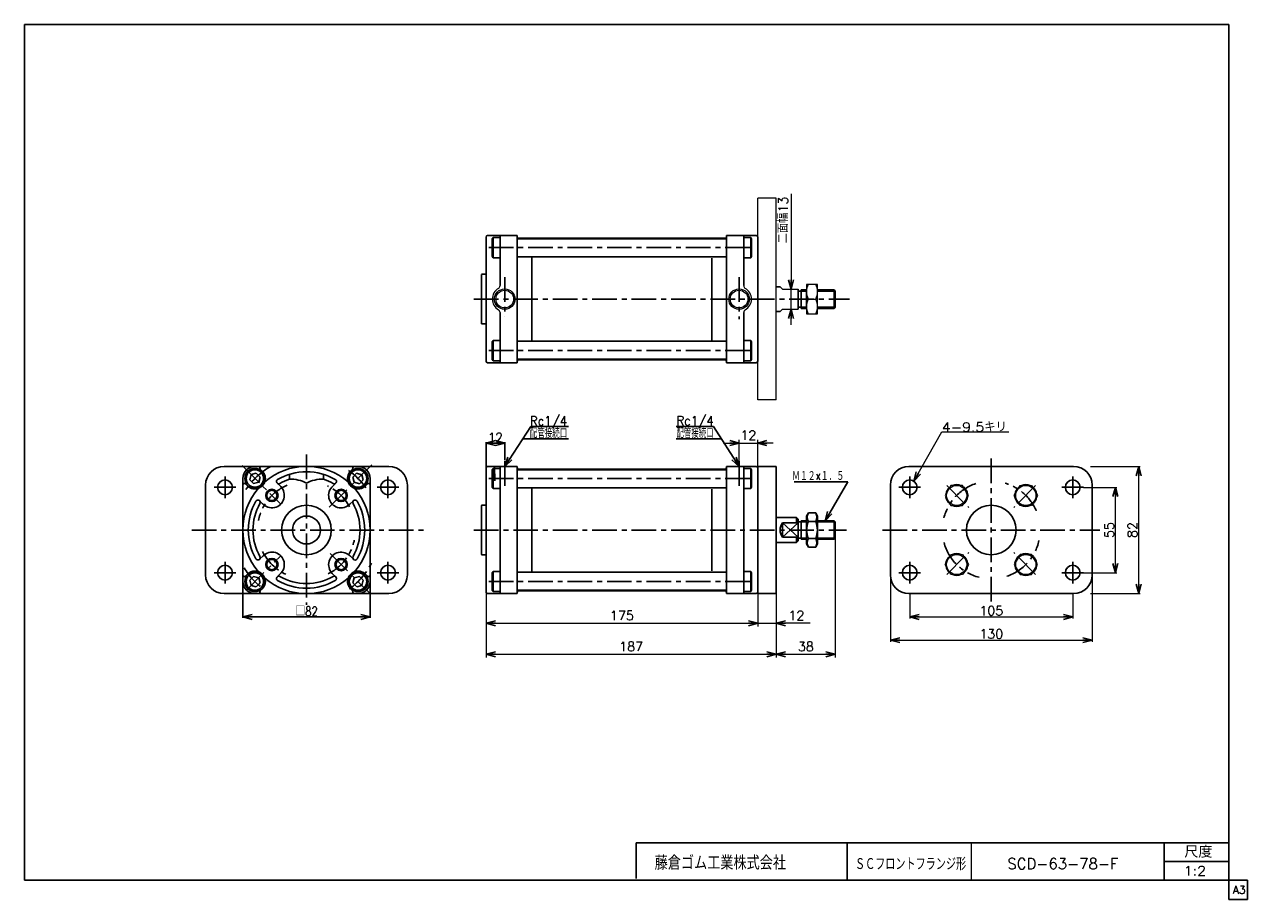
# Model space of a CAD drawing. Header units: millimetres. Extents: x -380 to 408, y -281 to 283.
import ezdxf
from ezdxf.enums import TextEntityAlignment as Align

# ---------------------------------------------------------------- set-up
doc = ezdxf.new("R2010")
doc.units = ezdxf.units.MM
doc.header["$LTSCALE"] = 0.5
doc.linetypes.add('CENTER', pattern=[50.8, 31.75, -6.35, 6.35, -6.35])
doc.layers.add('ZUWAKU', color=7, linetype='Continuous')
doc.styles.add('FdaStyle0', font='txt.shx', dxfattribs={"bigfont": 'bigfont'})
doc.dimstyles.new('DaDimRotatedStyle', dxfattribs={"dimtxt": 6, "dimasz": 6.000004, "dimexe": 1, "dimexo": 2, "dimgap": 1, "dimtad": 3, "dimdsep": 46, "dimtxsty": 'FdaStyle0', "dimblk1": 'OPEN30', "dimblk2": 'OPEN30', "dimsah": 1, "dimcen": 0.09, "dimclrd": 4, "dimclre": 4, "dimclrt": 4, "dimadec": 0, "dimazin": 2, "dimtfac": 1, "dimtdec": 4, "dimtmove": 0, "dimatfit": 0, "dimfxl": 1, "dimarcsym": 0})

# ---------------------------------------------------------------- blocks, each defined once
blk = doc.blocks.new('_OPEN30')
at = {"color": 0, "linetype": 'ByBlock', "lineweight": -2}
for p, q in [((-1, 0.267949), (0, 0)), ((0, 0), (-1, -0.267949)), ((0, 0), (-1, 0))]:
    blk.add_line(p, q, dxfattribs=at)
blk = doc.blocks.new('DC_GROUP_Φ63_1')
at = {"color": 4, "linetype": 'Continuous', "lineweight": 13}
for p, q in [((216.86, -14.05), (213.11, -20.55)), ((224.37, -14.05), (216.86, -14.05)), ((228.12, -20.55), (224.37, -14.05)), ((213.11, -20.55), (216.86, -27.05)), ((224.37, -27.05), (228.12, -20.55)), ((216.86, -27.05), (224.37, -27.05))]:
    blk.add_line(p, q, dxfattribs=at)
blk.add_circle((220.61, -20.55), 6.5, dxfattribs=at)
blk = doc.blocks.new('DC_GROUP_Φ63_2')
at = {"color": 4, "linetype": 'Continuous', "lineweight": 13}
for p, q in [((257.65, -20.55), (261.41, -14.05)), ((261.41, -14.05), (268.91, -14.05)), ((268.91, -14.05), (272.67, -20.55)), ((261.41, -27.05), (257.65, -20.55)), ((272.67, -20.55), (268.91, -27.05)), ((268.91, -27.05), (261.41, -27.05))]:
    blk.add_line(p, q, dxfattribs=at)
blk.add_circle((265.16, -20.55), 6.5, dxfattribs=at)
blk = doc.blocks.new('DC_GROUP_Φ63_3')
at = {"color": 4, "linetype": 'Continuous', "lineweight": 13}
for p, q in [((213.11, -65.1), (216.86, -58.6)), ((216.86, -58.6), (224.37, -58.6)), ((224.37, -58.6), (228.12, -65.1)), ((216.86, -71.6), (213.11, -65.1)), ((228.12, -65.1), (224.37, -71.6)), ((224.37, -71.6), (216.86, -71.6))]:
    blk.add_line(p, q, dxfattribs=at)
blk.add_circle((220.61, -65.1), 6.5, dxfattribs=at)
blk = doc.blocks.new('DC_GROUP_Φ63_4')
at = {"color": 4, "linetype": 'Continuous', "lineweight": 13}
for p, q in [((213.11, -65.1), (216.86, -58.6)), ((216.86, -58.6), (224.37, -58.6)), ((224.37, -58.6), (228.12, -65.1)), ((216.86, -71.6), (213.11, -65.1)), ((228.12, -65.1), (224.37, -71.6)), ((224.37, -71.6), (216.86, -71.6))]:
    blk.add_line(p, q, dxfattribs=at)
blk.add_circle((220.61, -65.1), 6.5, dxfattribs=at)
blk = doc.blocks.new('DC_GROUP_Φ63_5')
at = {"color": 4, "linetype": 'Continuous', "lineweight": 13}
for p, q in [((261.41, -58.6), (257.65, -65.1)), ((268.91, -58.6), (261.41, -58.6)), ((272.67, -65.1), (268.91, -58.6)), ((257.65, -65.1), (261.41, -71.6)), ((268.91, -71.6), (272.67, -65.1)), ((261.41, -71.6), (268.91, -71.6))]:
    blk.add_line(p, q, dxfattribs=at)
blk.add_circle((265.16, -65.1), 6.5, dxfattribs=at)
blk = doc.blocks.new('*D6')
at = {"color": 4, "linetype": 'Continuous', "lineweight": 13}
for p, q in [((190.39, -83.33), (190.39, -99.83)), ((295.39, -83.33), (295.39, -99.83)), ((190.39, -98.83), (295.39, -98.83))]:
    blk.add_line(p, q, dxfattribs=at)
at = {"color": 4, "xscale": 6.000005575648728, "yscale": 5.999978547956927}
for p, rotation in [((190.39, -98.83), 180), ((295.39, -98.83), 360)]:
    blk.add_blockref('_OPEN30', p, dxfattribs=dict(at, rotation=rotation))
at = {"color": 4, "insert": (242.89, -97.83), "char_height": 6, "width": 30, "attachment_point": 8, "style": 'FdaStyle0'}
blk.add_mtext('\\T1.00;105', dxfattribs=at)
blk = doc.blocks.new('*D7')
at = {"color": 4, "linetype": 'Continuous', "lineweight": 13}
for p, q in [((177.89, -71.83), (177.89, -114.83)), ((307.89, -71.83), (307.89, -114.83)), ((177.89, -113.83), (307.89, -113.83))]:
    blk.add_line(p, q, dxfattribs=at)
at = {"color": 4, "xscale": 6.000005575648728, "yscale": 5.999978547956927}
for p, rotation in [((177.89, -113.83), 180), ((307.89, -113.83), 360)]:
    blk.add_blockref('_OPEN30', p, dxfattribs=dict(at, rotation=rotation))
at = {"color": 4, "insert": (242.89, -112.83), "char_height": 6, "width": 30, "attachment_point": 8, "style": 'FdaStyle0'}
blk.add_mtext('\\T1.00;130', dxfattribs=at)
blk = doc.blocks.new('*D8')
at = {"color": 4, "linetype": 'Continuous', "lineweight": 13}
for p, q in [((302.39, -15.33), (323.89, -15.33)), ((322.89, -70.33), (322.89, -15.33)), ((302.39, -70.33), (323.89, -70.33))]:
    blk.add_line(p, q, dxfattribs=at)
at = {"color": 4, "xscale": 6.000005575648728, "yscale": 5.999978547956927}
for p, rotation in [((322.89, -15.33), 90), ((322.89, -70.33), 270)]:
    blk.add_blockref('_OPEN30', p, dxfattribs=dict(at, rotation=rotation))
at = {"color": 4, "insert": (321.89, -42.83), "char_height": 6, "width": 22.5, "attachment_point": 8, "rotation": 90, "style": 'FdaStyle0'}
blk.add_mtext('\\T1.00;55', dxfattribs=at)
blk = doc.blocks.new('*D9')
at = {"color": 4, "linetype": 'Continuous', "lineweight": 13}
for p, q in [((306.89, -1.83), (338.89, -1.83)), ((337.89, -83.83), (337.89, -1.83)), ((306.89, -83.83), (338.89, -83.83))]:
    blk.add_line(p, q, dxfattribs=at)
at = {"color": 4, "xscale": 6.000005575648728, "yscale": 5.999978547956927}
for p, rotation in [((337.89, -1.83), 90), ((337.89, -83.83), 270)]:
    blk.add_blockref('_OPEN30', p, dxfattribs=dict(at, rotation=rotation))
at = {"color": 4, "insert": (336.89, -42.83), "char_height": 6, "width": 22.5, "attachment_point": 8, "rotation": 90, "style": 'FdaStyle0'}
blk.add_mtext('\\T1.00;82', dxfattribs=at)
blk = doc.blocks.new('*D10')
at = {"color": 4, "linetype": 'Continuous', "lineweight": 13}
for p, q in [((-82.6, -44.83), (-82.6, -104.93)), ((92.4, -44.83), (92.4, -104.93)), ((-82.6, -102.93), (92.4, -102.93))]:
    blk.add_line(p, q, dxfattribs=at)
at = {"color": 4, "xscale": 6.000005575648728, "yscale": 5.999978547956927}
for p, rotation in [((-82.6, -102.93), 180), ((92.4, -102.93), 360)]:
    blk.add_blockref('_OPEN30', p, dxfattribs=dict(at, rotation=rotation))
at = {"color": 4, "insert": (4.9, -100.93), "char_height": 6, "width": 30, "attachment_point": 8, "style": 'FdaStyle0'}
blk.add_mtext('\\T1.00;175', dxfattribs=at)
blk = doc.blocks.new('*D11')
at = {"color": 4, "linetype": 'Continuous', "lineweight": 13}
for p, q in [((92.4, -44.83), (92.4, -104.93)), ((104.4, -44.83), (104.4, -104.93)), ((92.4, -102.93), (104.4, -102.93)), ((126.19, -102.93), (104.4, -102.93))]:
    blk.add_line(p, q, dxfattribs=at)
at = {"color": 4, "xscale": 6.000005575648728, "yscale": 5.999978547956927, "rotation": 180}
blk.add_blockref('_OPEN30', (104.4, -102.93), dxfattribs=at)
at = {"color": 4, "insert": (112.19, -100.93), "char_height": 6, "width": 22.5, "attachment_point": 7, "style": 'FdaStyle0'}
blk.add_mtext('\\T1.00;12', dxfattribs=at)
blk = doc.blocks.new('*D12')
at = {"color": 4, "linetype": 'Continuous', "lineweight": 13}
for p, q in [((-82.6, -44.83), (-82.6, -124.93)), ((104.4, -44.83), (104.4, -124.93)), ((-82.6, -122.93), (104.4, -122.93))]:
    blk.add_line(p, q, dxfattribs=at)
at = {"color": 4, "xscale": 6.000005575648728, "yscale": 5.999978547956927}
for p, rotation in [((-82.6, -122.93), 180), ((104.4, -122.93), 360)]:
    blk.add_blockref('_OPEN30', p, dxfattribs=dict(at, rotation=rotation))
at = {"color": 4, "insert": (10.9, -120.93), "char_height": 6, "width": 30, "attachment_point": 8, "style": 'FdaStyle0'}
blk.add_mtext('\\T1.00;187', dxfattribs=at)
blk = doc.blocks.new('*D13')
at = {"color": 4, "linetype": 'Continuous', "lineweight": 13}
for p, q in [((104.4, -44.83), (104.4, -124.93)), ((142.4, -44.83), (142.4, -124.93)), ((104.4, -122.93), (142.4, -122.93))]:
    blk.add_line(p, q, dxfattribs=at)
at = {"color": 4, "xscale": 6.000005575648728, "yscale": 5.999978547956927}
for p, rotation in [((104.4, -122.93), 180), ((142.4, -122.93), 360)]:
    blk.add_blockref('_OPEN30', p, dxfattribs=dict(at, rotation=rotation))
at = {"color": 4, "insert": (123.4, -120.93), "char_height": 6, "width": 22.5, "attachment_point": 8, "style": 'FdaStyle0'}
blk.add_mtext('\\T1.00;38', dxfattribs=at)
blk = doc.blocks.new('DC_GROUP_Φ63_6')
at = {"color": 4, "linetype": 'Continuous', "lineweight": 13}
for p, q in [((192.98, -11.34), (210.99, 20.54)), ((210.99, 20.54), (254.31, 20.54))]:
    blk.add_line(p, q, dxfattribs=at)
at = {"color": 4, "xscale": 6.000005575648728, "yscale": 5.999978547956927, "rotation": 240.5384304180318}
blk.add_blockref('_OPEN30', (192.98, -11.34), dxfattribs=at)
at = {"color": 4, "style": 'FdaStyle0', "width": 0.945946}
blk.add_text('4-9.5キリ', height=6, dxfattribs=at).set_placement((210.99, 20.54), (252.99, 20.54), align=Align.FIT)
blk = doc.blocks.new('DA_IMAGEDIMGROUP_1')
at = {"color": 4, "linetype": 'Continuous', "lineweight": 13}
for p, q in [((113.87, 173.88), (113.87, 112.49)), ((113.87, 99.49), (113.87, 112.49)), ((113.87, 89.49), (113.87, 99.49))]:
    blk.add_line(p, q, dxfattribs=at)
at = {"color": 4, "xscale": 6.000005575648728, "yscale": 5.999978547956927}
for p, rotation in [((113.87, 112.49), 270), ((113.87, 99.49), 90)]:
    blk.add_blockref('_OPEN30', p, dxfattribs=dict(at, rotation=rotation))
at = {"color": 4, "insert": (111.87, 141.88), "char_height": 6, "width": 45, "attachment_point": 7, "rotation": 90, "style": 'FdaStyle0'}
blk.add_mtext('\\T1.00;二面幅13', dxfattribs=at)
blk = doc.blocks.new('DC_GROUP_Φ63_7')
at = {"color": 4, "linetype": 'Continuous', "lineweight": 13}
for p, q in [((130.9, 115.49), (123.9, 115.49)), ((123.9, 115.49), (123.9, 96.49)), ((130.9, 96.49), (130.9, 115.49)), ((125.02, 105.99), (129.77, 105.99)), ((123.9, 96.49), (130.9, 96.49))]:
    blk.add_line(p, q, dxfattribs=at)
for centre, start, end in [((134.37, 110.74), 153.0711, 206.9289), ((120.42, 110.74), 333.0711, 26.9289), ((134.37, 101.24), 153.0711, 206.9289), ((120.42, 101.24), 333.0711, 26.9289)]:
    blk.add_arc(centre, 10.49, start, end, dxfattribs=at)
blk = doc.blocks.new('DA_IMAGEDIMGROUP_2')
at = {"color": 4, "linetype": 'Continuous', "lineweight": 13}
for p, q in [((70.4, 13.2), (80.4, 13.2)), ((80.4, -1.42), (80.4, 15.2)), ((80.4, 13.2), (92.4, 13.2)), ((92.4, -5.8), (92.4, 15.2)), ((102.4, 13.2), (92.4, 13.2))]:
    blk.add_line(p, q, dxfattribs=at)
at = {"color": 4, "xscale": 6.000005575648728, "yscale": 5.999978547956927}
for p, rotation in [((80.4, 13.2), 360), ((92.4, 13.2), 180)]:
    blk.add_blockref('_OPEN30', p, dxfattribs=dict(at, rotation=rotation))
at = {"color": 4, "insert": (86.4, 15.2), "char_height": 6, "width": 22.5, "attachment_point": 8, "style": 'FdaStyle0'}
blk.add_mtext('\\T1.00;12', dxfattribs=at)

msp = doc.modelspace()

# ---------------------------------------------------------------- linework, layer by layer
at = {"color": 4, "linetype": 'Continuous', "lineweight": 13}
for p, q in [((104.396, 170.99), (92.396, 170.99)), ((92.396, 40.99), (92.396, 170.99)), ((104.396, 40.99), (104.396, 170.99)), ((106.896, 113.99), (108.396, 112.49)), ((108.396, 112.49), (118.396, 112.49)), ((123.896, 99.99), (123.896, 111.99)), ((106.896, 97.99), (108.396, 99.49)), ((108.396, 99.49), (118.396, 99.49)), ((104.396, 40.99), (92.396, 40.99))]:
    msp.add_line(p, q, dxfattribs=at)
at = {"color": 4, "linetype": 'Continuous', "lineweight": 25}
for p, q in [((-82.604, 145.99), (-82.604, 105.99)), ((-81.604, 146.99), (-62.604, 146.99)), ((-78.104, 145.69), (-78.604, 144.824)), ((-78.604, 144.824), (-78.604, 133.556)), ((-74.218, 145.69), (-78.104, 145.69)), ((-78.104, 145.69), (-78.104, 132.69)), ((-73.604, 114.65), (-73.604, 146.99)), ((-62.604, 146.24), (-62.604, 146.99)), ((-62.604, 105.99), (-62.604, 146.794)), ((-62.604, 144.74), (72.396, 144.74)), ((-61.604, 145.24), (71.396, 145.24)), ((91.396, 146.99), (72.396, 146.99)), ((72.396, 146.24), (72.396, 146.99)), ((72.396, 105.99), (72.396, 146.014)), ((83.396, 114.65), (83.396, 146.99)), ((84.009, 145.69), (87.896, 145.69)), ((87.896, 145.69), (88.396, 144.824)), ((87.896, 145.69), (87.896, 132.69)), ((88.396, 144.824), (88.396, 133.556)), ((92.396, 105.99), (92.396, 145.99)), ((-78.104, 132.69), (-78.604, 133.556)), ((-74.218, 132.69), (-78.104, 132.69)), ((-62.604, 133.19), (72.396, 133.19)), ((-53.104, 132.922), (-53.104, 123.987)), ((-53.104, 105.99), (-53.104, 128.056)), ((62.896, 132.369), (62.896, 105.99)), ((84.009, 132.69), (87.896, 132.69)), ((87.896, 132.69), (88.396, 133.556)), ((-85.604, 121.49), (-85.604, 105.99)), ((-85.604, 121.49), (-85.604, 105.99)), ((-85.104, 121.99), (-82.604, 121.99)), ((104.396, 113.99), (106.896, 113.99)), ((118.396, 112.49), (118.396, 99.49)), ((120.396, 111.19), (118.396, 111.19)), ((120.396, 111.99), (123.896, 111.99)), ((120.396, 111.99), (120.396, 99.99)), ((120.396, 111.19), (123.896, 111.19)), ((130.896, 111.99), (141.596, 111.99)), ((130.896, 111.19), (142.396, 111.19)), ((141.596, 111.99), (142.396, 111.19)), ((141.596, 111.99), (141.596, 99.99)), ((142.396, 111.19), (142.396, 100.79)), ((-85.604, 90.49), (-85.604, 105.99)), ((-82.604, 65.99), (-82.604, 105.99)), ((-62.604, 105.99), (-62.604, 65.185)), ((-53.104, 105.99), (-53.104, 83.923)), ((62.896, 79.611), (62.896, 105.99)), ((72.396, 105.99), (72.396, 65.965)), ((92.396, 105.99), (92.396, 65.99)), ((-73.604, 97.329), (-73.604, 64.99)), ((83.396, 97.329), (83.396, 64.99)), ((104.396, 97.99), (106.896, 97.99)), ((118.396, 100.79), (120.396, 100.79)), ((120.396, 100.79), (123.896, 100.79)), ((120.396, 99.99), (123.896, 99.99)), ((130.896, 100.79), (142.396, 100.79)), ((130.896, 99.99), (141.596, 99.99)), ((142.396, 100.79), (141.596, 99.99)), ((-85.104, 89.99), (-82.604, 89.99)), ((-53.104, 79.057), (-53.104, 87.992)), ((-78.104, 79.29), (-78.604, 78.424)), ((-74.218, 79.29), (-78.104, 79.29)), ((-78.104, 66.29), (-78.104, 79.29)), ((84.009, 79.29), (87.896, 79.29)), ((87.896, 79.29), (88.396, 78.424)), ((87.896, 66.29), (87.896, 79.29)), ((-78.604, 67.156), (-78.604, 78.424)), ((-62.604, 78.79), (72.396, 78.79)), ((88.396, 67.156), (88.396, 78.424)), ((-81.604, 64.99), (-62.604, 64.99)), ((-78.104, 66.29), (-78.604, 67.156)), ((-74.218, 66.29), (-78.104, 66.29)), ((-62.604, 67.24), (72.396, 67.24)), ((-62.604, 65.74), (-62.604, 64.99)), ((-61.604, 66.74), (71.396, 66.74)), ((72.396, 65.74), (72.396, 64.99)), ((91.396, 64.99), (72.396, 64.99)), ((84.009, 66.29), (87.896, 66.29)), ((87.896, 66.29), (88.396, 67.156)), ((-70.604, -1.827), (-53.778, 23.888)), ((-53.778, 23.888), (-29.402, 23.888)), ((64.01, 23.975), (39.922, 23.975)), ((80.396, -1.827), (64.01, 23.975)), ((-59.053, 15.827), (-29.402, 15.827)), ((69.156, 15.872), (39.922, 15.872)), ((-82.604, -2.227), (-82.604, 13.796)), ((-82.604, 13.196), (-70.604, 13.196)), ((-70.604, 2.16), (-70.604, 13.796)), ((-251.297, -1.827), (-145.297, -1.827)), ((-233.981, -7.143), (-234.878, -10.49)), ((-230.635, -6.247), (-233.981, -7.143)), ((-231.497, -1.827), (-198.297, -1.827)), ((-228.185, -8.696), (-230.635, -6.247)), ((-226.758, -4.82), (-228.044, -3.534)), ((-209.297, -6.977), (-209.297, -10.128)), ((-198.297, -1.827), (-165.097, -1.827)), ((-187.297, -6.977), (-187.297, -10.128)), ((-169.836, -4.82), (-168.551, -3.534)), ((-165.994, -6.281), (-168.444, -8.73)), ((-162.648, -7.177), (-165.994, -6.281)), ((-161.751, -10.524), (-162.648, -7.177)), ((-82.604, -2.827), (-82.604, -42.827)), ((-81.604, -1.827), (-62.604, -1.827)), ((-78.104, -3.127), (-78.604, -3.993)), ((-78.604, -3.993), (-78.604, -15.261)), ((-74.218, -3.127), (-78.104, -3.127)), ((-78.104, -3.127), (-78.104, -16.127)), ((-77.204, -1.827), (-76.908, -11.243)), ((-73.604, -42.827), (-73.604, -1.827)), ((-62.604, -2.577), (-62.604, -1.827)), ((-62.604, -42.827), (-62.604, -2.022)), ((-62.604, -4.077), (72.396, -4.077)), ((-61.604, -3.577), (71.396, -3.577)), ((91.396, -1.827), (72.396, -1.827)), ((72.396, -2.577), (72.396, -1.827)), ((72.396, -42.827), (72.396, -2.803)), ((83.396, -42.827), (83.396, -1.827)), ((84.009, -3.127), (87.896, -3.127)), ((87.896, -3.127), (88.396, -3.993)), ((87.896, -3.127), (87.896, -16.127)), ((88.396, -3.993), (88.396, -15.261)), ((92.396, -1.827), (104.396, -1.827)), ((92.396, -1.827), (92.396, -83.827)), ((92.396, -42.827), (92.396, -2.827)), ((92.396, -2.827), (92.396, -42.827)), ((92.396, -2.827), (92.396, -42.827)), ((104.396, -1.827), (104.396, -83.827)), ((189.886, -1.827), (295.886, -1.827)), ((-263.297, -71.827), (-263.297, -13.827)), ((-239.297, -42.827), (-239.297, -9.627)), ((-236.304, -14.366), (-237.59, -13.08)), ((-234.878, -10.49), (-232.428, -12.939)), ((-232.428, -12.939), (-229.082, -12.042)), ((-229.082, -12.042), (-228.185, -8.696)), ((-214.914, -14.896), (-217.194, -12.617)), ((-182.411, -15.627), (-179.401, -12.617)), ((-168.444, -8.73), (-167.547, -12.076)), ((-167.547, -12.076), (-164.201, -12.973)), ((-164.201, -12.973), (-161.751, -10.524)), ((-160.29, -14.366), (-159.005, -13.08)), ((-157.297, -9.627), (-157.297, -42.827)), ((-133.297, -13.827), (-133.297, -71.827)), ((-78.104, -16.127), (-78.604, -15.261)), ((-62.604, -15.627), (72.396, -15.627)), ((87.896, -16.127), (88.396, -15.261)), ((150.573, -11.733), (115.888, -11.733)), ((135.795, -36.827), (150.573, -11.733)), ((177.886, -71.827), (177.886, -13.827)), ((307.886, -13.827), (307.886, -71.827)), ((-74.218, -16.127), (-78.104, -16.127)), ((-53.104, -15.894), (-53.104, -24.83)), ((-53.104, -42.827), (-53.104, -20.76)), ((62.896, -16.448), (62.896, -42.827)), ((84.009, -16.127), (87.896, -16.127)), ((-225.498, -26.94), (-228.508, -23.93)), ((-170.367, -26.21), (-168.087, -23.93)), ((-85.604, -27.327), (-85.604, -42.827)), ((-85.604, -27.327), (-85.604, -42.827)), ((-85.104, -26.827), (-82.604, -26.827)), ((104.396, -34.827), (117.396, -34.827)), ((108.396, -38.127), (108.396, -47.401)), ((108.396, -38.127), (118.396, -38.127)), ((108.396, -38.127), (118.396, -47.527)), ((118.396, -38.127), (108.396, -47.401)), ((117.396, -34.827), (118.396, -35.827)), ((117.396, -34.827), (117.396, -38.127)), ((118.396, -35.827), (118.396, -49.827)), ((120.396, -37.627), (118.396, -37.627)), ((120.396, -36.827), (123.896, -36.827)), ((120.396, -36.827), (120.396, -48.827)), ((120.396, -37.627), (123.896, -37.627)), ((125.033, -31.857), (123.896, -33.827)), ((123.896, -51.827), (123.896, -33.827)), ((127.396, -31.857), (125.033, -31.857)), ((127.396, -37.342), (125.033, -37.342)), ((127.396, -31.857), (129.758, -31.857)), ((127.396, -37.342), (129.758, -37.342)), ((129.758, -31.857), (130.896, -33.827)), ((130.896, -51.827), (130.896, -33.827)), ((130.896, -36.827), (141.596, -36.827)), ((130.896, -37.627), (142.396, -37.627)), ((141.596, -36.827), (142.396, -37.627)), ((141.596, -36.827), (141.596, -48.827)), ((142.396, -37.627), (142.396, -48.027)), ((-239.297, -76.027), (-239.297, -42.827)), ((-157.297, -42.827), (-157.297, -76.027)), ((-85.604, -58.327), (-85.604, -42.827)), ((-82.604, -82.827), (-82.604, -42.827)), ((-73.604, -42.827), (-73.604, -83.827)), ((-62.604, -42.827), (-62.604, -83.632)), ((-53.104, -42.827), (-53.104, -64.894)), ((62.896, -69.206), (62.896, -42.827)), ((72.396, -42.827), (72.396, -82.851)), ((83.396, -42.827), (83.396, -83.827)), ((92.396, -42.827), (92.396, -82.827)), ((92.396, -82.827), (92.396, -42.827)), ((92.396, -82.827), (92.396, -42.827)), ((104.396, -50.827), (117.396, -50.827)), ((108.396, -47.527), (118.396, -47.527)), ((117.396, -47.527), (117.396, -50.827)), ((118.396, -49.827), (117.396, -50.827)), ((118.396, -48.027), (120.396, -48.027)), ((120.396, -48.027), (123.896, -48.027)), ((120.396, -48.827), (123.896, -48.827)), ((125.033, -53.797), (123.896, -51.827)), ((127.396, -48.312), (125.033, -48.312)), ((127.396, -53.797), (125.033, -53.797)), ((127.396, -48.312), (129.758, -48.312)), ((127.396, -53.797), (129.758, -53.797)), ((129.758, -53.797), (130.896, -51.827)), ((130.896, -48.027), (142.396, -48.027)), ((130.896, -48.827), (141.596, -48.827)), ((142.396, -48.027), (141.596, -48.827)), ((-226.228, -59.444), (-228.508, -61.724)), ((-171.097, -58.714), (-168.087, -61.724)), ((-85.104, -58.827), (-82.604, -58.827)), ((-53.104, -69.759), (-53.104, -60.824)), ((-214.184, -70.027), (-217.194, -73.037)), ((-181.68, -70.758), (-179.401, -73.037)), ((-78.104, -69.527), (-78.604, -70.393)), ((-78.604, -81.661), (-78.604, -70.393)), ((-74.218, -69.527), (-78.104, -69.527)), ((-78.104, -82.527), (-78.104, -69.527)), ((-62.604, -70.027), (72.396, -70.027)), ((84.009, -69.527), (87.896, -69.527)), ((87.896, -69.527), (88.396, -70.393)), ((87.896, -82.527), (87.896, -69.527)), ((88.396, -81.661), (88.396, -70.393)), ((-239.297, -76.627), (-239.297, -99.406)), ((-236.304, -71.288), (-237.59, -72.574)), ((-232.428, -72.715), (-234.878, -75.164)), ((-234.878, -75.164), (-233.981, -78.51)), ((-233.981, -78.51), (-230.635, -79.407)), ((-229.082, -73.612), (-232.428, -72.715)), ((-230.635, -79.407), (-228.185, -76.958)), ((-228.185, -76.958), (-229.082, -73.612)), ((-167.513, -73.612), (-168.409, -76.958)), ((-168.409, -76.958), (-165.96, -79.407)), ((-164.167, -72.715), (-167.513, -73.612)), ((-165.96, -79.407), (-162.614, -78.51)), ((-161.717, -75.164), (-164.167, -72.715)), ((-162.614, -78.51), (-161.717, -75.164)), ((-160.29, -71.288), (-159.005, -72.574)), ((-157.297, -76.627), (-157.297, -99.406)), ((-145.297, -83.827), (-251.297, -83.827)), ((-198.297, -83.827), (-231.497, -83.827)), ((-226.758, -80.834), (-228.044, -82.12)), ((-165.097, -83.827), (-198.297, -83.827)), ((-169.836, -80.834), (-168.551, -82.12)), ((-81.604, -83.827), (-62.604, -83.827)), ((-78.104, -82.527), (-78.604, -81.661)), ((-74.218, -82.527), (-78.104, -82.527)), ((-62.604, -81.577), (72.396, -81.577)), ((-62.604, -83.077), (-62.604, -83.827)), ((-61.604, -82.077), (71.396, -82.077)), ((72.396, -83.077), (72.396, -83.827)), ((91.396, -83.827), (72.396, -83.827)), ((84.009, -82.527), (87.896, -82.527)), ((87.896, -82.527), (88.396, -81.661)), ((92.396, -83.827), (104.396, -83.827)), ((295.886, -83.827), (189.886, -83.827)), ((-239.297, -98.806), (-157.297, -98.806))]:
    msp.add_line(p, q, dxfattribs=at)
at = {"color": 4, "linetype": 'CENTER', "lineweight": 25}
for p, q in [((-80.875, 139.19), (90.293, 139.19)), ((-70.604, 120.148), (-70.604, 94.678)), ((80.396, 120.148), (80.396, 93.145)), ((-90.419, 105.99), (151.536, 105.99)), ((-80.875, 72.79), (90.293, 72.79)), ((-198.297, 5.785), (-198.297, -91.036)), ((-70.604, 1.56), (-70.604, -14.9)), ((80.396, 1.56), (80.396, -14.9)), ((242.886, 3.173), (242.886, -88.827)), ((-239.828, -1.296), (-214.914, -26.21)), ((-183.6, -28.129), (-156.234, -0.763)), ((-243.797, -15.327), (-257.797, -15.327)), ((-250.797, -22.327), (-250.797, -8.327)), ((-138.797, -15.327), (-152.797, -15.327)), ((-145.797, -22.327), (-145.797, -8.327)), ((-80.875, -9.627), (90.293, -9.627)), ((197.386, -15.327), (183.386, -15.327)), ((190.386, -22.327), (190.386, -8.327)), ((214.284, -14.224), (228.432, -28.372)), ((271.489, -14.224), (257.341, -28.372)), ((302.386, -15.327), (288.386, -15.327)), ((295.386, -22.327), (295.386, -8.327)), ((-272.225, -42.827), (-119.893, -42.827)), ((-90.419, -42.827), (149.71, -42.827)), ((172.886, -42.827), (312.886, -42.827)), ((-237.013, -81.542), (-214.914, -59.444)), ((-183.141, -57.984), (-157.297, -83.827)), ((214.284, -71.43), (228.432, -57.282)), ((214.284, -71.43), (228.432, -57.282)), ((271.489, -71.43), (257.341, -57.282)), ((-243.797, -70.327), (-257.797, -70.327)), ((-250.797, -77.327), (-250.797, -63.327)), ((-138.797, -70.327), (-152.797, -70.327)), ((-145.797, -77.327), (-145.797, -63.327)), ((197.386, -70.327), (183.386, -70.327)), ((190.386, -77.327), (190.386, -63.327)), ((302.386, -70.327), (288.386, -70.327)), ((295.386, -77.327), (295.386, -63.327)), ((-80.875, -76.027), (90.293, -76.027))]:
    msp.add_line(p, q, dxfattribs=at)
at = {"color": 4, "linetype": 'Continuous', "lineweight": 13}
for centre, radius in [((-70.604, 105.99), 6.597), ((-70.604, 105.99), 5.697), ((80.396, 105.99), 6.597), ((80.396, 105.99), 5.697)]:
    msp.add_circle(centre, radius, dxfattribs=at)
at = {"color": 4, "linetype": 'Continuous', "lineweight": 25}
for centre, radius in [((-231.531, -9.593), 6.5), ((-231.531, -9.593), 5.634), ((-165.097, -9.627), 6.5), ((-165.097, -9.627), 5.634), ((-250.797, -15.327), 4.75), ((-145.797, -15.327), 4.75), ((190.386, -15.327), 4.75), ((295.386, -15.327), 4.75), ((-220.571, -20.553), 4), ((-220.571, -20.553), 3.3), ((-176.024, -20.553), 4), ((-176.024, -20.553), 3.3), ((-198.297, -42.827), 16), ((242.886, -42.827), 16), ((-198.297, -42.827), 9), ((-220.571, -65.101), 4), ((-220.571, -65.101), 3.3), ((-176.024, -65.101), 4), ((-176.024, -65.101), 3.3), ((-250.797, -70.327), 4.75), ((-231.531, -76.061), 6.5), ((-231.531, -76.061), 5.634), ((-165.063, -76.061), 6.5), ((-165.063, -76.061), 5.634), ((-145.797, -70.327), 4.75), ((190.386, -70.327), 4.75), ((295.386, -70.327), 4.75)]:
    msp.add_circle(centre, radius, dxfattribs=at)
for centre, radius, start, end in [((-81.604, 145.99), 1, 90, 180), ((-61.604, 146.24), 1, 180, 270), ((71.396, 146.24), 1, 270, 0), ((91.396, 145.99), 1, 0, 90), ((-85.104, 121.49), 0.5, 90, 180), ((-85.104, 90.49), 0.5, 180, 270), ((-81.604, 65.99), 1, 180, 270), ((-61.604, 65.74), 1, 90, 180), ((71.396, 65.74), 1, 0, 90), ((91.396, 65.99), 1, 270, 360), ((-251.297, -13.827), 12, 90, 180), ((-231.497, -9.627), 7.8, 90, 180), ((-231.531, -9.593), 6.75, 220.873018, 45), ((-227.337, -2.827), 1, 90, 225), ((-198.297, -42.827), 41, 90, 130.963013), ((-198.297, -42.827), 37.5, 90, 119.699059), ((-198.297, -42.827), 41, 49.036987, 90), ((-198.297, -42.827), 37.5, 60.300941, 90), ((-165.063, -9.593), 6.75, 128.878841, 320.129464), ((-169.258, -2.827), 1, 315, 90), ((-165.097, -9.627), 7.8, 0, 90), ((-145.297, -13.827), 12, 0, 90), ((-81.604, -2.827), 1, 90, 180), ((-61.604, -2.577), 1, 180, 270), ((71.396, -2.577), 1, 270, 0), ((91.396, -2.827), 1, 0, 90), ((91.396, -2.827), 1, 0, 90), ((91.396, -2.827), 1, 0, 90), ((91.396, -2.827), 1, 0, 90), ((189.886, -13.827), 12, 90, 180), ((295.886, -13.827), 12, 0, 90), ((-238.297, -13.787), 1, 45, 180), ((-220.571, -20.553), 8, 220.836763, 45), ((-216.133, -11.556), 1.5, 119.699059, 299.699059), ((-198.297, -42.827), 34.5, 108.592823, 119.699059), ((-208.094, -30.091), 20, 60.421453, 93.451022), ((-188.501, -30.091), 20, 86.548978, 119.578547), ((-198.297, -42.827), 34.5, 60.300941, 71.407177), ((-176.024, -20.553), 8, 130.836763, 315), ((-180.461, -11.556), 1.5, 240.300941, 60.300941), ((-158.297, -13.787), 1, 0, 135), ((220.648, -20.588), 7, 129.296355, 170.703645), ((220.648, -20.588), 7, 69.0009, 110.9991), ((220.648, -20.588), 7, 7.931594, 52.068406), ((265.125, -20.588), 7, 127.931594, 172.068406), ((265.125, -20.588), 7, 69.0009, 110.9991), ((265.125, -20.588), 7, 9.296355, 50.703645), ((-198.297, -42.827), 41, 139.036987, 180), ((-229.568, -24.991), 1.5, 330.300941, 150.300941), ((-167.026, -24.991), 1.5, 29.699059, 209.699059), ((-198.297, -42.827), 41, 0, 40.963013), ((220.648, -20.588), 7, 188.498334, 231.501666), ((220.648, -20.588), 7, 307.179038, 352.820962), ((265.125, -20.588), 7, 187.179038, 232.820962), ((265.125, -20.588), 7, 308.498334, 351.501666), ((-198.297, -42.827), 37.5, 150.300941, 180), ((-198.297, -42.827), 34.5, 150.300941, 180), ((-198.297, -42.827), 34.5, 0, 29.699059), ((-198.297, -42.827), 37.5, 0, 29.699059), ((-85.104, -27.327), 0.5, 90, 180), ((220.648, -20.588), 7, 247.451729, 292.548271), ((265.125, -20.588), 7, 247.451729, 292.548271), ((114.9, -42.792), 8.004, 144.350295, 215.649705), ((137.691, -42.827), 13.796, 156.573462, 203.426538), ((129.783, -34.6), 5.485, 150.000012, 209.999988), ((125.008, -34.6), 5.485, 330.000012, 29.999988), ((117.1, -42.827), 13.796, 336.573462, 23.426538), ((-198.297, -42.827), 41, 180, 220.963013), ((-198.297, -42.827), 37.5, 180, 209.699059), ((-198.297, -42.827), 34.5, 180, 209.699059), ((-198.297, -42.827), 34.5, 330.300941, 360), ((-198.297, -42.827), 41, 319.036987, 360), ((-198.297, -42.827), 37.5, 330.300941, 360), ((129.783, -51.054), 5.485, 150.000012, 209.999988), ((125.008, -51.054), 5.485, 330.000012, 29.999988), ((-229.568, -60.663), 1.5, 209.699059, 29.699059), ((-220.571, -65.101), 8, 310.836763, 135), ((-176.024, -65.101), 8, 40.836763, 225), ((-167.026, -60.663), 1.5, 150.300941, 330.300941), ((-85.104, -58.327), 0.5, 180, 270), ((220.648, -65.066), 7, 128.498334, 171.501666), ((220.648, -65.066), 7, 128.498334, 171.501666), ((220.648, -65.066), 7, 67.451729, 112.548271), ((220.648, -65.066), 7, 67.451729, 112.548271), ((220.648, -65.066), 7, 7.179038, 52.820962), ((220.648, -65.066), 7, 7.179038, 52.820962), ((265.125, -65.066), 7, 127.179038, 172.820962), ((265.125, -65.066), 7, 67.451729, 112.548271), ((265.125, -65.066), 7, 8.498334, 51.501666), ((-231.531, -76.061), 6.75, 315, 135), ((-165.063, -76.061), 6.75, 39.177333, 225), ((220.648, -65.066), 7, 189.296355, 230.703645), ((220.648, -65.066), 7, 189.296355, 230.703645), ((220.648, -65.066), 7, 307.931594, 352.068406), ((220.648, -65.066), 7, 307.931594, 352.068406), ((265.125, -65.066), 7, 187.931594, 232.068406), ((265.125, -65.066), 7, 309.296355, 350.703645), ((-251.297, -71.827), 12, 180, 270), ((-238.297, -71.867), 1, 180, 315), ((-231.497, -76.027), 7.8, 180, 270), ((-198.297, -42.827), 41, 229.036987, 270), ((-216.133, -74.098), 1.5, 60.300941, 240.300941), ((-198.297, -42.827), 37.5, 240.300941, 270), ((-198.297, -42.827), 34.5, 240.300941, 270), ((-198.297, -42.827), 34.5, 270, 299.699059), ((-198.297, -42.827), 41, 270, 310.963013), ((-198.297, -42.827), 37.5, 270, 299.699059), ((-180.461, -74.098), 1.5, 299.699059, 119.699059), ((-165.097, -76.027), 7.8, 270, 0), ((-158.297, -71.867), 1, 225, 360), ((-145.297, -71.827), 12, 270, 0), ((189.886, -71.827), 12, 180, 270), ((220.648, -65.066), 7, 249.0009, 290.9991), ((220.648, -65.066), 7, 249.0009, 290.9991), ((265.125, -65.066), 7, 249.0009, 290.9991), ((295.886, -71.827), 12, 270, 0), ((-227.337, -82.827), 1, 135, 270), ((-169.258, -82.827), 1, 270, 45), ((-81.604, -82.827), 1, 180, 270), ((-61.604, -83.077), 1, 90, 180), ((71.396, -83.077), 1, 0, 90), ((91.396, -82.827), 1, 270, 360), ((91.396, -82.827), 1, 270, 360), ((91.396, -82.827), 1, 270, 360)]:
    msp.add_arc(centre, radius, start, end, dxfattribs=at)
at = {"color": 4, "linetype": 'Continuous', "lineweight": 13}
for centre, radius, start, end in [((-70.604, 105.99), 8, 120, 240), ((-75.604, 114.65), 2, 300, 0), ((85.396, 114.65), 2, 180, 240), ((80.396, 105.99), 8, 300, 60), ((-75.604, 97.329), 2, 0, 60), ((85.396, 97.329), 2, 120, 180)]:
    msp.add_arc(centre, radius, start, end, dxfattribs=at)
at = {"color": 4, "linetype": 'CENTER', "lineweight": 25}
for centre, radius, start, end in [((-198.297, -42.827), 47, 119.268238, 146.664043), ((-198.297, -42.827), 47, 35.341313, 56.339512), ((-198.297, -42.827), 31.5, 113.202065, 168.62344), ((-198.297, -42.827), 31.5, 28.464759, 64.389275), ((242.886, -42.827), 31.5, 108.287244, 165.690808), ((242.886, -42.827), 31.5, 23.134383, 73.283475), ((-198.297, -42.827), 31.5, 296.189395, 348.055897), ((242.886, -42.827), 31.5, 194.885854, 255.489481), ((242.886, -42.827), 31.5, 288.580781, 347.522856), ((-198.297, -42.827), 31.5, 206.093092, 245.007743), ((-198.297, -42.827), 47, 305.979504, 335.56365), ((-198.297, -42.827), 47, 211.276095, 234.020496)]:
    msp.add_arc(centre, radius, start, end, dxfattribs=at)
at = {"layer": 'ZUWAKU', "color": 5, "linetype": 'Continuous', "lineweight": 25}
for p, q in [((-380, -268.5), (-380, 283)), ((396, 283), (-380, 283)), ((396, -281), (396, 283)), ((408, -268.5), (-380, -268.5)), ((408, -281), (408, -268.5)), ((396, -281), (408, -281))]:
    msp.add_line(p, q, dxfattribs=at)
at = {"layer": 'ZUWAKU', "color": 4, "linetype": 'Continuous', "lineweight": 25}
for p, q in [((14, -244.5), (396, -244.5)), ((14, -267.43), (14, -244.5)), ((150, -244.5), (150, -268.5)), ((354.27, -268.5), (354.27, -244.5)), ((354.27, -256.5), (396, -256.5))]:
    msp.add_line(p, q, dxfattribs=at)
at = {"layer": 'ZUWAKU', "color": 4, "linetype": 'Continuous', "lineweight": 13}
msp.add_line((230, -244.5), (230, -268.5), dxfattribs=at)

# ---------------------------------------------------------------- block references
at = {"linetype": 'Continuous'}
for name in ['DA_IMAGEDIMGROUP_1', 'DC_GROUP_Φ63_7', 'DC_GROUP_Φ63_6', 'DA_IMAGEDIMGROUP_2', 'DC_GROUP_Φ63_1', 'DC_GROUP_Φ63_2', 'DC_GROUP_Φ63_3', 'DC_GROUP_Φ63_4', 'DC_GROUP_Φ63_5']:
    msp.add_blockref(name, (0, 0), dxfattribs=at)
at = {"color": 4, "xscale": 6.000005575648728, "yscale": 5.999978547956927}
for p, rotation in [((-82.604, 13.196), 180), ((-70.604, 13.196), 360), ((-70.604, -1.827), 236.8021962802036), ((80.396, -1.827), 302.4177932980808), ((135.795, -36.827), 239.5061227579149), ((-239.297, -98.806), 180), ((-157.297, -98.806), 360)]:
    msp.add_blockref('_OPEN30', p, dxfattribs=dict(at, rotation=rotation))

# ---------------------------------------------------------------- texts
at = {"color": 4, "style": 'FdaStyle0'}
for s, height, width, p, p2 in [('Rc1/4', 6, 0.8, (-54.375, 24.488), (-30.375, 24.488)), ('Rc1/4', 6, 0.8, (40.042, 24.575), (64.042, 24.575)), ('12', 6, 0.8, (-81.404, 13.796), (-71.804, 13.796)), ('配管接続口', 6, 0.666667, (-54.375, 16.427), (-30.375, 16.427)), ('配管接続口', 6, 0.666667, (40.042, 16.472), (64.042, 16.472)), ('Ｍ１２×１．５', 6, 0.666667, (114.573, -11.133), (148.173, -11.133)), ('□82', 6, 0.75, (-205.497, -98.206), (-191.097, -98.206)), ('ＳＣフロントフランジ形', 8, 0.619377, (155.082, -262.075), (226.682, -262.075)), ('SCD-63-78-F', 7, 0.822989, (253.241, -261.4), (324.841, -261.4)), ('1:2', 6, 0.8, (366.87, -265.5), (381.27, -265.5))]:
    msp.add_text(s, height=height, dxfattribs=dict(at, width=width)).set_placement(p, p2, align=Align.FIT)
at = {"layer": 'ZUWAKU', "color": 4, "style": 'FdaStyle0'}
for s, height, width, p, p2 in [('藤倉ゴム工業株式会社', 9, 0.652778, (26.025, -261.815), (110.625, -261.815)), ('尺度', 7.6, 0.749175, (367.23, -254.06), (385.39, -254.06))]:
    msp.add_text(s, height=height, dxfattribs=dict(at, width=width)).set_placement(p, p2, align=Align.FIT)
at = {"layer": 'ZUWAKU', "color": 7, "style": 'FdaStyle0', "width": 0.8}
msp.add_text('A3', height=5, dxfattribs=at).set_placement((398.615, -277.25), (406.615, -277.25), align=Align.FIT)

# ---------------------------------------------------------------- dimensions: what is measured, and where the dimension line sits
at = {"linetype": 'Continuous', "lineweight": 13}
for base, p1, p2, picture, middle in [((337.886, -1.827), (304.886, -83.827), (304.886, -1.827), '*D9', (337.886, -42.827)), ((322.886, -15.327), (300.386, -70.327), (300.386, -15.327), '*D8', (322.886, -42.827))]:
    dim = msp.add_linear_dim(base=base, p1=p1, p2=p2, angle=90, dimstyle='DaDimRotatedStyle', override={"dimtxt": 6, "dimasz": 6.000004, "dimexe": 1, "dimexo": 2, "dimgap": 1, "dimtad": 3, "dimtih": 0, "dimtoh": 0, "dimdec": 2, "dimzin": 8, "dimtxsty": 'FdaStyle0', "dimblk1": 'OPEN30', "dimblk2": 'OPEN30', "dimsah": 1, "dimclrd": 4, "dimclre": 4, "dimclrt": 4, "dimazin": 2, "dimtofl": 1, "dimatfit": 0, "dimtolj": 0, "dimtzin": 8}, dxfattribs=at)
    dim.commit()
    dim.dimension.update_dxf_attribs({"geometry": picture, "text_midpoint": middle})
for base, p1, p2, override, picture, middle in [((92.396, -102.929), (-82.604, -42.827), (92.396, -42.827), {"dimtxt": 6, "dimasz": 6.000004, "dimexe": 2, "dimexo": 2, "dimgap": 2, "dimtad": 3, "dimtih": 0, "dimtoh": 0, "dimdec": 2, "dimzin": 8, "dimtxsty": 'FdaStyle0', "dimblk1": 'OPEN30', "dimblk2": 'OPEN30', "dimsah": 1, "dimclrd": 4, "dimclre": 4, "dimclrt": 4, "dimazin": 2, "dimtofl": 1, "dimatfit": 0, "dimtolj": 0, "dimtzin": 8}, '*D10', (4.896, -102.929)), ((104.396, -122.929), (-82.604, -42.827), (104.396, -42.827), {"dimtxt": 6, "dimasz": 6.000004, "dimexe": 2, "dimexo": 2, "dimgap": 2, "dimtad": 3, "dimtih": 0, "dimtoh": 0, "dimdec": 2, "dimzin": 8, "dimtxsty": 'FdaStyle0', "dimblk1": 'OPEN30', "dimblk2": 'OPEN30', "dimsah": 1, "dimclrd": 4, "dimclre": 4, "dimclrt": 4, "dimazin": 2, "dimtofl": 1, "dimatfit": 0, "dimtolj": 0, "dimtzin": 8}, '*D12', (10.896, -122.929)), ((104.396, -102.929), (92.396, -42.827), (104.396, -42.827), {"dimtxt": 6, "dimasz": 6.000004, "dimexe": 2, "dimexo": 2, "dimgap": 2, "dimtad": 3, "dimtih": 0, "dimtoh": 0, "dimdec": 2, "dimzin": 8, "dimtxsty": 'FdaStyle0', "dimblk1": 'OPEN30', "dimblk2": 'OPEN30', "dimsah": 1, "dimclrd": 4, "dimclre": 4, "dimclrt": 4, "dimazin": 2, "dimtofl": 1, "dimatfit": 0, "dimtolj": 0, "dimtzin": 8}, '*D11', (118.191, -102.929)), ((142.396, -122.929), (104.396, -42.827), (142.396, -42.827), {"dimtxt": 6, "dimasz": 6.000004, "dimexe": 2, "dimexo": 2, "dimgap": 2, "dimtad": 3, "dimtih": 0, "dimtoh": 0, "dimdec": 2, "dimzin": 8, "dimtxsty": 'FdaStyle0', "dimblk1": 'OPEN30', "dimblk2": 'OPEN30', "dimsah": 1, "dimclrd": 4, "dimclre": 4, "dimclrt": 4, "dimazin": 2, "dimtofl": 1, "dimatfit": 0, "dimtolj": 0, "dimtzin": 8}, '*D13', (123.396, -122.929)), ((307.886, -113.827), (177.886, -69.827), (307.886, -69.827), {"dimtxt": 6, "dimasz": 6.000004, "dimexe": 1, "dimexo": 2, "dimgap": 1, "dimtad": 3, "dimtih": 0, "dimtoh": 0, "dimdec": 2, "dimzin": 8, "dimtxsty": 'FdaStyle0', "dimblk1": 'OPEN30', "dimblk2": 'OPEN30', "dimsah": 1, "dimclrd": 4, "dimclre": 4, "dimclrt": 4, "dimazin": 2, "dimtofl": 1, "dimatfit": 0, "dimtolj": 0, "dimtzin": 8}, '*D7', (242.886, -113.827)), ((295.386, -98.827), (190.386, -81.327), (295.386, -81.327), {"dimtxt": 6, "dimasz": 6.000004, "dimexe": 1, "dimexo": 2, "dimgap": 1, "dimtad": 3, "dimtih": 0, "dimtoh": 0, "dimdec": 2, "dimzin": 8, "dimtxsty": 'FdaStyle0', "dimblk1": 'OPEN30', "dimblk2": 'OPEN30', "dimsah": 1, "dimclrd": 4, "dimclre": 4, "dimclrt": 4, "dimazin": 2, "dimtofl": 1, "dimatfit": 0, "dimtolj": 0, "dimtzin": 8}, '*D6', (242.886, -98.827))]:
    dim = msp.add_linear_dim(base=base, p1=p1, p2=p2, dimstyle='DaDimRotatedStyle', override=override, dxfattribs=at)
    dim.commit()
    dim.dimension.update_dxf_attribs({"geometry": picture, "text_midpoint": middle})

doc.saveas('drawing.dxf')
